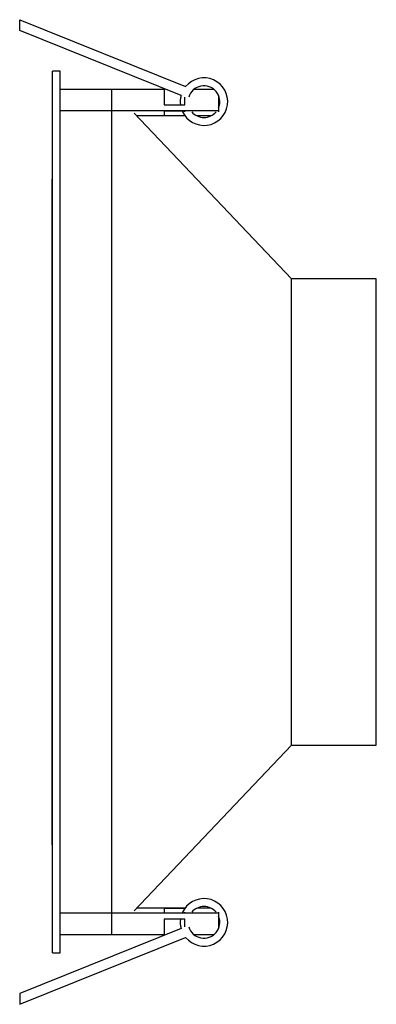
# Paper-space layout '_Inferior' of a CAD drawing. Header units: millimetres. Extents: x 3 to 48, y -62 to 62.
import ezdxf

# ---------------------------------------------------------------- set-up
doc = ezdxf.new("R2010")
doc.units = ezdxf.units.MM

psp = doc.layouts.new('_Inferior')

# ---------------------------------------------------------------- linework, layer by layer
at = {"color": 7, "linetype": 'Continuous', "lineweight": 25}
for p, q in [((2.98, 62.13), (23.94, 53.7)), ((2.98, 60.79), (2.98, 62.13)), ((23.37, 52.58), (2.98, 60.79)), ((8.11, 55.63), (7.11, 55.63)), ((7.11, -55.63), (7.11, 55.63)), ((8.11, -55.63), (8.11, 55.63)), ((21.25, 53.31), (8.11, 53.31)), ((14.61, -53.31), (14.61, 53.31)), ((21.25, 53.31), (21.25, 51.38)), ((23.84, 51.38), (23.84, 52.36)), ((27.56, 53.31), (24.96, 53.31)), ((28.11, 52.56), (28.11, 50.51)), ((21.25, 51.38), (23.84, 51.38)), ((28.11, 50.63), (8.11, 50.63)), ((37.32, 29.43), (17.44, 50.33)), ((23.85, 50), (17.75, 50)), ((23.84, 50.59), (21.25, 50.59)), ((21.25, 50.59), (21.25, 50.06)), ((21.25, 50.06), (23.81, 50.06)), ((23.84, 50.51), (23.84, 50.59)), ((27.16, 50), (25.36, 50)), ((7.11, 42), (7.1, 42)), ((7.1, -42), (7.1, 42)), ((48.03, 29.43), (37.32, 29.43)), ((37.32, -29.43), (37.32, 29.43)), ((48.03, -29.43), (48.03, 29.43)), ((17.44, -50.33), (37.32, -29.43)), ((37.32, -29.43), (48.03, -29.43)), ((7.1, -42), (7.11, -42)), ((28.11, -50.63), (8.11, -50.63)), ((23.85, -50), (17.75, -50)), ((23.81, -50.06), (21.25, -50.06)), ((21.25, -50.06), (21.25, -50.59)), ((21.25, -50.59), (23.84, -50.59)), ((23.84, -50.59), (23.84, -50.51)), ((27.16, -50), (25.36, -50)), ((28.11, -50.51), (28.11, -52.56)), ((23.84, -51.38), (21.25, -51.38)), ((21.25, -51.38), (21.25, -53.31)), ((23.84, -52.36), (23.84, -51.38)), ((23.37, -52.58), (2.98, -60.79)), ((8.11, -53.31), (21.25, -53.31)), ((24.96, -53.31), (27.56, -53.31)), ((2.98, -62.13), (23.94, -53.7)), ((7.11, -55.63), (8.11, -55.63)), ((2.98, -60.79), (2.98, -62.13))]:
    psp.add_line(p, q, dxfattribs=at)
for centre, radius, start, end in [((26.26, 51.79), 3, 203.5991, 140.5682), ((26.26, 51.79), 2, 337.4398, 163.4148), ((26.26, 51.79), 3, 164.7038, 187.9463), ((26.26, 51.79), 2, 219.6598, 320.3402), ((26.26, -51.79), 3, 219.4318, 156.4009), ((26.26, -51.79), 2, 39.6598, 140.3402), ((26.26, -51.79), 3, 172.0537, 195.2962), ((26.26, -51.79), 2, 196.5852, 22.5602)]:
    psp.add_arc(centre, radius, start, end, dxfattribs=at)

doc.saveas('drawing.dxf')
